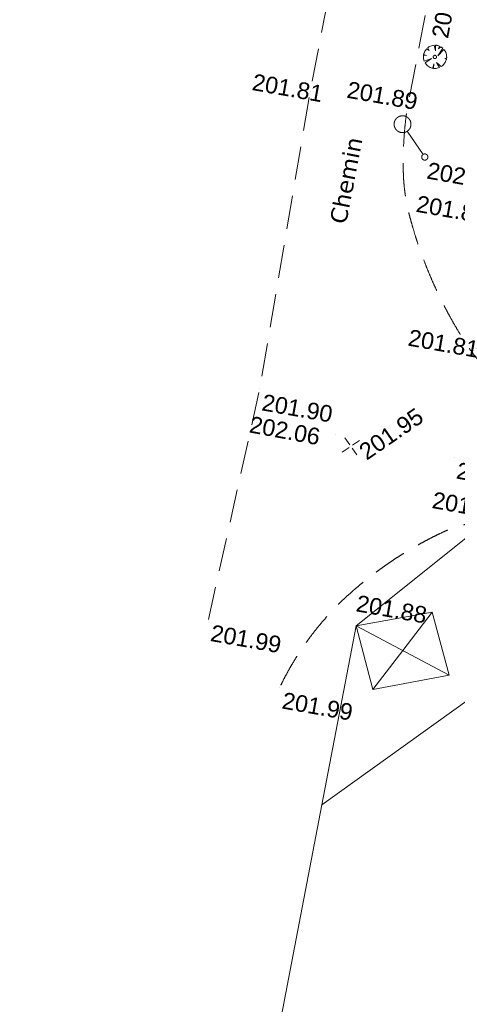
# Model space of a CAD drawing. Header units: millimetres. Extents: x -446952 to 537903, y -185749 to 168493.
# Tile 12 of 155: x -229947 to -203621, y -104327 to -45071. Entities that reach past the tile are written whole.
import ezdxf
from ezdxf.xclip import XClip

# ---------------------------------------------------------------- set-up
doc = ezdxf.new("R2010")
doc.units = ezdxf.units.MM
doc.header["$MEASUREMENT"] = 0
doc.header["$XCLIPFRAME"] = 0
doc.linetypes.add('CHEMIN', pattern=[3000, 2000, -1000])
doc.linetypes.add('Wipeout_Contour', pattern=[1000, 0, -1000])
for name, color, linetype in [('02 AF-17-0322 ZAE POMME- CHANTIER-2018-09-26_2_2D - Dessins placés - Géomètre.2D', 7, 'Continuous'), ('02 AF-17-0322 ZAE POMME- CHANTIER-2018-09-26_2_X-PTS TOPO-TEXTE TOPOALT', 7, 'Continuous'), ('02 AF-17-0322 ZAE POMME- CHANTIER-2018-09-26_2_X-PTS TOPO-TOPOPOINT', 7, 'Continuous'), ('02 AF-17-0322 ZAE POMME- CHANTIER-2018-09-26_2_Y - FDP TOPO-FOND _DE_PLAN', 7, 'Continuous'), ('02 AF-17-0322 ZAE POMME- CHANTIER-2018-09-26_2_Y - FDP TOPO-LIMITES_97191', 7, 'Continuous'), ('02 AF-17-0322 ZAE POMME- CHANTIER-2018-09-26_2_Y-FDP TOPO-TOP_BATI', 7, 'Continuous'), ('02 AF-17-0322 ZAE POMME- CHANTIER-2018-09-26_2_Y-FDP TOPO-TOP_BORNE', 7, 'Continuous'), ('02 AF-17-0322 ZAE POMME- CHANTIER-2018-09-26_2_Y-FDP TOPO-TOP_VEGETATION_symb', 7, 'Continuous'), ('02 AF-17-0322 ZAE POMME- CHANTIER-2018-09-26_2_Y-FDP TOPO-TOP_VOIRIE', 7, 'Continuous'), ('02 AF-17-0322 ZAE POMME- CHANTIER-2018-09-26_2_Y-FDP TOPO-TOP_VOIRIE_SYMB', 7, 'Continuous'), ('2D - Dessins placés - Géomètre.2D', 7, 'Continuous')]:
    doc.layers.add(name, color=color, linetype=linetype)
doc.styles.add('STYLE_GENERE_3', font='verdana.ttf')
doc.styles.add('STYLE_GENERE_4', font='txt')

# ---------------------------------------------------------------- blocks, each defined once
blk = doc.blocks.new('Dessin_1_2', base_point=(-56559339, -2771872408))
at = {"color": 254, "linetype": 'Wipeout_Contour', "lineweight": 0, "ltscale": 2094265.569888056}
blk.add_wipeout([(-446952, -185749), (537903, -185749), (537903, 168493), (-446952, 168064)], dxfattribs=at).dxf.layer = '02 AF-17-0322 ZAE POMME- CHANTIER-2018-09-26_2_2D - Dessins placés - Géomètre.2D'
at = {"layer": '02 AF-17-0322 ZAE POMME- CHANTIER-2018-09-26_2_X-PTS TOPO-TOPOPOINT', "color": 14, "linetype": 'Continuous', "lineweight": 15, "true_color": 0xa80f02}
for p, q in [((-204972, -47314), (-204972, -47314)), ((-212472, -49382), (-212472, -49382)), ((-206656, -50569), (-206656, -50569)), ((-205578, -53338), (-205577, -53338)), ((-206492, -56871), (-206492, -56871)), ((-215507, -67292), (-215507, -67292)), ((-210968, -70058), (-210968, -70058)), ((-210024, -70751), (-210024, -70751)), ((-203791, -71389), (-203791, -71389)), ((-209833, -79386), (-209833, -79386)), ((-218594, -81172), (-218594, -81172)), ((-214291, -85234), (-214291, -85234)), ((-211773, -92299), (-211773, -92299)), ((-211763, -92320), (-211763, -92320))]:
    blk.add_line(p, q, dxfattribs=at)
at = {"layer": '02 AF-17-0322 ZAE POMME- CHANTIER-2018-09-26_2_Y - FDP TOPO-FOND _DE_PLAN', "color": 254, "linetype": 'Continuous', "lineweight": 15, "true_color": 0xe8e8e8, "flags": 128}
for points in [[(-204114, -84528), (-208698, -85391), (-209699, -81552), (-205138, -80720), (-204114, -84528), (-209699, -81552)], [(-208698, -85391), (-206906, -83040), (-205138, -80720)]]:
    blk.add_lwpolyline(points, dxfattribs=at)
at = {"layer": '02 AF-17-0322 ZAE POMME- CHANTIER-2018-09-26_2_Y - FDP TOPO-LIMITES_97191', "color": 14, "linetype": 'Continuous', "lineweight": 15, "true_color": 0xa80f02, "flags": 128}
for points in [[(-211763, -92320), (-209699, -81552), (-201714, -75149), (41070, -119219), (39620, -126736), (-39122, -112338), (-110098, -99361), (-139703, -93948), (-192183, -84352), (-198941, -83117)], [(-139703, -93948), (-133668, -108050), (-141816, -149238), (-219936, -134955), (-211763, -92320), (-198941, -83117)]]:
    blk.add_lwpolyline(points, close=True, dxfattribs=at)
at = {"layer": '02 AF-17-0322 ZAE POMME- CHANTIER-2018-09-26_2_Y-FDP TOPO-TOP_BATI', "color": 14, "linetype": 'Continuous', "lineweight": 15, "true_color": 0xa80f02, "flags": 128}
for points in [[(-204114, -84528), (-208698, -85391), (-209699, -81552), (-205138, -80720), (-204114, -84528), (-209699, -81552)], [(-208698, -85391), (-206906, -83040), (-205138, -80720)]]:
    blk.add_lwpolyline(points, dxfattribs=at)
at = {"layer": '02 AF-17-0322 ZAE POMME- CHANTIER-2018-09-26_2_Y-FDP TOPO-TOP_BORNE', "color": 14, "linetype": 'Continuous', "lineweight": 15, "true_color": 0xa80f02}
for p, q in [((-210095, -70648), (-210379, -70236)), ((-209921, -70680), (-209509, -70397)), ((-210127, -70822), (-210539, -71105)), ((-210024, -70751), (-210024, -70751)), ((-209953, -70854), (-209670, -71266))]:
    blk.add_line(p, q, dxfattribs=at)
at = {"layer": '02 AF-17-0322 ZAE POMME- CHANTIER-2018-09-26_2_Y-FDP TOPO-TOP_VEGETATION_symb', "color": 14, "linetype": 'Continuous', "lineweight": 15, "true_color": 0xa80f02}
for p, q in [((-205329, -46709), (-205404, -46763)), ((-205404, -46763), (-205322, -46932)), ((-205303, -46691), (-205329, -46709)), ((-205231, -46658), (-205303, -46691)), ((-205091, -46615), (-205231, -46658)), ((-205023, -46605), (-205091, -46615)), ((-204926, -46954), (-205023, -46605)), ((-204868, -46609), (-204933, -46598)), ((-204933, -46598), (-204926, -46954)), ((-204847, -46612), (-204868, -46609)), ((-204825, -46616), (-204847, -46612)), ((-204847, -46612), (-204846, -46612)), ((-204803, -46619), (-204825, -46616)), ((-204699, -46659), (-204803, -46619)), ((-204797, -47242), (-204498, -46782)), ((-204750, -46828), (-204699, -46659)), ((-204616, -46695), (-204750, -46828)), ((-204498, -46782), (-204616, -46695)), ((-205660, -47230), (-205664, -47251)), ((-205664, -47251), (-205660, -47363)), ((-205656, -47208), (-205660, -47230)), ((-205660, -47363), (-205649, -47431)), ((-205480, -47216), (-205656, -47208)), ((-205646, -47143), (-205649, -47165)), ((-205649, -47165), (-205480, -47216)), ((-205642, -47122), (-205646, -47143)), ((-205602, -47018), (-205642, -47122)), ((-205607, -47571), (-205178, -47399)), ((-205570, -46957), (-205602, -47018)), ((-205458, -46820), (-205570, -46957)), ((-205178, -47399), (-205556, -47669)), ((-205322, -46932), (-205458, -46820)), ((-204422, -46861), (-204797, -47242)), ((-204369, -46936), (-204422, -46861)), ((-204380, -47400), (-204268, -47397)), ((-204276, -47440), (-204380, -47400)), ((-204351, -46962), (-204369, -46936)), ((-204318, -47034), (-204351, -46962)), ((-204275, -47174), (-204318, -47034)), ((-204265, -47242), (-204275, -47174)), ((-204268, -47397), (-204265, -47375)), ((-204261, -47354), (-204265, -47242)), ((-204265, -47375), (-204261, -47354)), ((-205649, -47431), (-205607, -47571)), ((-205556, -47669), (-205502, -47744)), ((-205502, -47744), (-205484, -47769)), ((-205484, -47769), (-205427, -47823)), ((-205427, -47823), (-205308, -47910)), ((-205308, -47910), (-205247, -47942)), ((-205247, -47942), (-205143, -47982)), ((-205143, -47982), (-205122, -47986)), ((-205122, -47986), (-205100, -47989)), ((-205100, -47989), (-205035, -47734)), ((-205035, -47734), (-205057, -47997)), ((-205057, -47997), (-205035, -48000)), ((-204902, -48000), (-204834, -47990)), ((-204866, -47651), (-204596, -47896)), ((-204694, -47947), (-204866, -47651)), ((-204834, -47990), (-204694, -47947)), ((-204596, -47896), (-204521, -47843)), ((-204521, -47843), (-204496, -47825)), ((-204496, -47825), (-204442, -47767)), ((-204442, -47767), (-204355, -47649)), ((-204355, -47649), (-204323, -47587)), ((-204323, -47587), (-204283, -47483)), ((-204283, -47483), (-204279, -47462)), ((-204279, -47462), (-204276, -47440)), ((-205035, -48000), (-205014, -48004)), ((-205014, -48004), (-204902, -48000))]:
    blk.add_line(p, q, dxfattribs=at)
blk.add_circle((-204972, -47314), 100, dxfattribs=at)
at = {"layer": '02 AF-17-0322 ZAE POMME- CHANTIER-2018-09-26_2_Y-FDP TOPO-TOP_VOIRIE', "color": 14, "linetype": 'CHEMIN', "lineweight": 15, "true_color": 0xa80f02, "flags": 128}
blk.add_lwpolyline([(-218595, -81173), (-215509, -67293), (-212473, -49383), (-207655, -24430), (-203077, -373), (-202026, 5188)], dxfattribs=at)
for points in [[(-4605, -104649), (-27656, -100282), (-50605, -96083), (-73371, -91986), (-96884, -87669), (-121441, -83172), (-146048, -78734), (-169031, -74530), (-190445, -70658), (-195855, -69322), (-196839, -68997, -0.074747), (-200744, -67025, -0.095988), (-203105, -64553, -0.03892), (-205112, -60821, -0.039418), (-206494, -56872, -0.058044), (-206869, -54248, -0.0417), (-206658, -50570), (-201926, -25680), (-197177, -1562), (-196079, 4188)], [(-145171, -85288), (-170079, -80668), (-198860, -75391), (-201154, -75270, 0.124551), (-204555, -75942, 0.06775), (-209835, -79387, 0.051551), (-212366, -82081, 0.051551), (-214292, -85235)]]:
    blk.add_lwpolyline(points, format="xyb", dxfattribs=at)
at = {"layer": '02 AF-17-0322 ZAE POMME- CHANTIER-2018-09-26_2_Y-FDP TOPO-TOP_VOIRIE_SYMB', "color": 14, "linetype": 'Continuous', "lineweight": 15, "true_color": 0xa80f02}
blk.add_line((-206630, -51782), (-205683, -53182), dxfattribs=at)
for centre, radius in [((-206915, -51361), 507), ((-205577, -53338), 188)]:
    blk.add_circle(centre, radius, dxfattribs=at)
at = {"layer": '02 AF-17-0322 ZAE POMME- CHANTIER-2018-09-26_2_X-PTS TOPO-TEXTE TOPOALT', "color": 14, "linetype": 'Continuous', "lineweight": 15, "true_color": 0xa80f02, "char_height": 1000, "style": 'STYLE_GENERE_4'}
for s, insert, attachment_point, rotation in [('\\A1;{\\pql;\\fArial|b0|i0|c0|p38;201.87}', (-205169, -46065), 1, 79.44406), ('\\A1;{\\pql;\\fArial|b0|i0|c0|p38;201.81}', (-215845, -48311), 1, 349.95172), ('\\A1;{\\pql;\\fArial|b0|i0|c0|p38;201.89}', (-210326, -49769), 7, 349.95172), ('\\A1;{\\pql;\\fArial|b0|i0|c0|p38;202.35}', (-205335, -53634), 1, 349.95172), ('\\A1;{\\pql;\\fArial|b0|i0|c0|p38;201.83}', (-206155, -56636), 7, 349.95172), ('\\A1;{\\pql;\\fArial|b0|i0|c0|p38;201.81}', (-206643, -64690), 7, 349.95172), ('\\A1;{\\pql;\\fArial|b0|i0|c0|p38;201.90}', (-215264, -67589), 1, 349.95172), ('\\A1;{\\pql;\\fArial|b0|i0|c0|p38;201.95}', (-209643, -70792), 1, 34.52707), ('\\A1;{\\pql;\\fArial|b0|i0|c0|p38;202.06}', (-216006, -68917), 1, 349.49377), ('\\A1;{\\pql;\\fArial|b0|i0|c0|p38;202.08}', (-203551, -71688), 1, 349.49377), ('\\A1;{\\pql;\\fArial|b0|i0|c0|p38;201.93}', (-205020, -73467), 1, 349.95172), ('\\A1;{\\pql;\\fArial|b0|i0|c0|p38;201.88}', (-209590, -79683), 1, 349.95172), ('\\A1;{\\pql;\\fArial|b0|i0|c0|p38;201.99}', (-218351, -81469), 1, 349.95173), ('\\A1;{\\pql;\\fArial|b0|i0|c0|p38;201.99}', (-214048, -85531), 1, 349.95172)]:
    blk.add_mtext(s, dxfattribs=dict(at, insert=insert, attachment_point=attachment_point, rotation=rotation))
at = {"layer": '02 AF-17-0322 ZAE POMME- CHANTIER-2018-09-26_2_Y-FDP TOPO-TOP_VOIRIE', "color": 14, "linetype": 'Continuous', "lineweight": 15, "true_color": 0xa80f02, "insert": (-210301, -57423), "char_height": 1000, "attachment_point": 7, "rotation": 79.02507, "style": 'STYLE_GENERE_3'}
blk.add_mtext('\\A1;{\\pql;\\fVerdana|b0|i0|c0|p38;Chemin}', dxfattribs=at)

msp = doc.modelspace()

# ---------------------------------------------------------------- block references
at = {"layer": '2D - Dessins placés - Géomètre.2D', "color": 7, "linetype": 'Continuous', "lineweight": 40}
ref = msp.add_blockref('Dessin_1_2', (-56559339, -2771872408), dxfattribs=at)
XClip(ref).set_block_clipping_path([(-446952.2139278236, -185748.9586169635), (537903.0822630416, -185748.9586169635), (537903.0822630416, 168492.6257651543), (-446952.2139278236, 168063.6339895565)])

doc.saveas('drawing.dxf')
